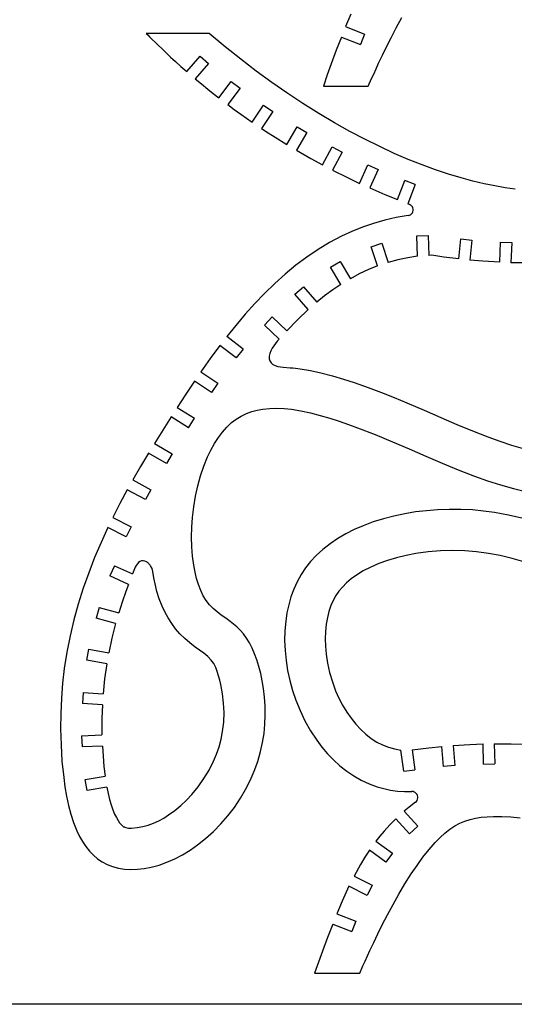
# Model space of a CAD drawing. Extents: x -123 to 123, y -118 to 118.
# Tile 4 of 6: x 0 to 61, y -118 to 5. Entities that reach past the tile are written whole.
import ezdxf

# ---------------------------------------------------------------- set-up
doc = ezdxf.new("R2010")
doc.units = 0
doc.header["$MEASUREMENT"] = 0
doc.layers.get('0').update_dxf_attribs({"linetype": 'CONTINUOUS'})

msp = doc.modelspace()

# ---------------------------------------------------------------- linework, layer by layer
for p, q in [((41.14, 5.33), (40.49, 3.8)), ((46.79, 3.66), (47.48, 4.93)), ((40.49, 3.8), (42.85, 2.86)), ((23.57, 2.94), (15.73, 2.94)), ((15.73, 2.94), (15.91, 2.77)), ((15.91, 2.77), (16.15, 2.54)), ((16.15, 2.54), (17.22, 1.49)), ((25.53, 1.3), (23.57, 2.94)), ((39.98, 2.51), (39.35, 0.86)), ((39.98, 2.51), (42.34, 1.57)), ((42.85, 2.86), (42.34, 1.57)), ((46.15, 2.42), (46.79, 3.66)), ((17.22, 1.49), (17.7, 1.03)), ((27.48, -0.25), (25.53, 1.3)), ((45.08, 0.24), (45.59, 1.3)), ((45.59, 1.3), (46.15, 2.42)), ((17.7, 1.03), (18.2, 0.54)), ((18.2, 0.54), (18.76, 0.02)), ((18.76, 0.02), (19.37, -0.55)), ((20.77, -1.79), (22.42, 0.14)), ((22.42, 0.14), (23.48, -0.76)), ((39.35, 0.86), (38.72, -0.84)), ((44.61, -0.75), (45.08, 0.24)), ((19.37, -0.55), (20.04, -1.15)), ((20.04, -1.15), (20.77, -1.79)), ((23.48, -0.76), (21.83, -2.69)), ((29.41, -1.73), (27.48, -0.25)), ((38.72, -0.84), (38.23, -2.2)), ((44.29, -1.45), (44.61, -0.75)), ((31.33, -3.12), (29.41, -1.73)), ((38.23, -2.2), (37.74, -3.59)), ((43.74, -2.66), (44, -2.09)), ((44, -2.09), (44.29, -1.45)), ((21.83, -2.69), (22.59, -3.32)), ((22.59, -3.32), (23.39, -3.97)), ((24.74, -5.03), (26.28, -3.01)), ((26.28, -3.01), (27.39, -3.85)), ((33.22, -4.44), (31.33, -3.12)), ((37.74, -3.59), (43.33, -3.59)), ((43.33, -3.59), (43.74, -2.66)), ((23.39, -3.97), (24.05, -4.5)), ((24.05, -4.5), (24.74, -5.03)), ((27.39, -3.85), (25.85, -5.87)), ((35.21, -5.76), (33.22, -4.44)), ((25.85, -5.87), (26.66, -6.47)), ((28.89, -8.05), (30.31, -5.94)), ((30.31, -5.94), (31.47, -6.72)), ((37.18, -6.99), (35.21, -5.76)), ((26.66, -6.47), (27.5, -7.07)), ((27.5, -7.07), (28.89, -8.05)), ((31.47, -6.72), (30.04, -8.83)), ((39.12, -8.13), (37.18, -6.99)), ((41.02, -9.2), (39.12, -8.13)), ((30.04, -8.83), (30.89, -9.38)), ((30.89, -9.38), (31.76, -9.94)), ((33.19, -10.83), (34.5, -8.65)), ((35.69, -9.36), (34.39, -11.55)), ((34.5, -8.65), (35.69, -9.36)), ((42.9, -10.19), (41.02, -9.2)), ((31.76, -9.94), (33.19, -10.83)), ((44.74, -11.09), (42.9, -10.19)), ((34.39, -11.55), (36.17, -12.57)), ((37.64, -13.37), (38.82, -11.12)), ((38.82, -11.12), (40.06, -11.77)), ((40.06, -11.77), (38.88, -14.02)), ((46.54, -11.93), (44.74, -11.09)), ((48.29, -12.68), (46.54, -11.93)), ((36.17, -12.57), (37.64, -13.37)), ((42.23, -15.66), (43.28, -13.34)), ((43.28, -13.34), (44.55, -13.92)), ((50.01, -13.36), (48.29, -12.68)), ((51.68, -13.98), (50.01, -13.36)), ((38.88, -14.02), (40.73, -14.94)), ((44.55, -13.92), (43.5, -16.23)), ((53.3, -14.52), (51.68, -13.98)), ((54.87, -14.99), (53.3, -14.52)), ((40.73, -14.94), (42.23, -15.66)), ((46.95, -17.68), (47.86, -15.31)), ((49.16, -15.81), (47.86, -15.31)), ((49.16, -15.81), (48.24, -18.18)), ((56.32, -15.38), (54.87, -14.99)), ((57.71, -15.71), (56.32, -15.38)), ((59.05, -15.98), (57.71, -15.71)), ((43.5, -16.23), (45.4, -17.05)), ((45.4, -17.05), (46.95, -17.68)), ((60.34, -16.2), (59.05, -15.98)), ((61.57, -16.36), (60.34, -16.2)), ((48.24, -18.18), (48.44, -18.25)), ((48.44, -18.25), (48.58, -18.32)), ((48.7, -18.43), (48.58, -18.32)), ((48.43, -19.62), (48.58, -19.55)), ((48.58, -19.55), (48.7, -19.45)), ((48.8, -18.56), (48.7, -18.43)), ((48.7, -19.45), (48.8, -19.32)), ((48.87, -18.7), (48.8, -18.56)), ((48.8, -19.32), (48.87, -19.18)), ((48.91, -18.86), (48.87, -18.7)), ((48.87, -19.18), (48.91, -19.02)), ((48.91, -19.02), (48.91, -18.86)), ((43.97, -20.62), (42.61, -21.08)), ((45.37, -20.23), (43.97, -20.62)), ((46.8, -19.91), (45.37, -20.23)), ((48.28, -19.66), (46.8, -19.91)), ((48.28, -19.66), (48.43, -19.62)), ((41.29, -21.62), (39.99, -22.21)), ((42.61, -21.08), (41.29, -21.62)), ((38.52, -23), (37.08, -23.86)), ((39.99, -22.21), (38.52, -23)), ((43.68, -23.53), (45, -23.09)), ((45, -23.09), (45.81, -25.46)), ((49.37, -22.17), (50.76, -22.13)), ((49.46, -24.71), (49.37, -22.17)), ((50.76, -22.13), (50.85, -24.61)), ((54.56, -25.03), (54.82, -22.55)), ((54.82, -22.55), (56.21, -22.69)), ((56.21, -22.69), (55.95, -25.18)), ((59.67, -25.45), (59.77, -22.96)), ((59.77, -22.96), (61.16, -23.01)), ((61.16, -23.01), (61.06, -25.51)), ((37.08, -23.86), (35.69, -24.8)), ((44.49, -25.9), (43.68, -23.53)), ((35.69, -24.8), (34.34, -25.82)), ((38.62, -26.06), (39.81, -25.34)), ((39.81, -25.34), (41.11, -27.49)), ((47.01, -25.14), (45.81, -25.46)), ((48.22, -24.89), (47.01, -25.14)), ((49.46, -24.71), (48.22, -24.89)), ((51.24, -24.59), (50.85, -24.61)), ((52.7, -24.8), (51.24, -24.59)), ((54.56, -25.03), (52.7, -24.8)), ((57.58, -25.32), (55.95, -25.18)), ((59.67, -25.45), (57.58, -25.32)), ((62.7, -25.54), (61.06, -25.51)), ((34.34, -25.82), (33, -26.92)), ((39.92, -28.21), (38.62, -26.06)), ((43.34, -26.37), (42.21, -26.9)), ((44.49, -25.9), (43.34, -26.37)), ((31.71, -28.08), (30.44, -29.31)), ((33, -26.92), (31.71, -28.08)), ((42.21, -26.9), (41.11, -27.49)), ((30.44, -29.31), (29.22, -30.58)), ((34.21, -29.43), (35.26, -28.52)), ((35.26, -28.52), (36.91, -30.42)), ((38.9, -28.89), (37.9, -29.63)), ((39.92, -28.21), (38.9, -28.89)), ((35.86, -31.33), (34.21, -29.43)), ((37.9, -29.63), (36.91, -30.42)), ((29.22, -30.58), (28.03, -31.91)), ((35.86, -31.33), (34.52, -32.59)), ((28.03, -31.91), (26.87, -33.28)), ((30.43, -33.25), (31.39, -32.24)), ((31.39, -32.24), (33.2, -33.95)), ((34.52, -32.59), (33.2, -33.95)), ((26.87, -33.28), (25.74, -34.68)), ((32.26, -34.98), (30.43, -33.25)), ((27.76, -36.22), (25.74, -34.68)), ((32.02, -35.25), (31.79, -35.53)), ((32.26, -34.98), (32.02, -35.25)), ((24.89, -35.78), (23.68, -37.41)), ((26.92, -37.33), (24.89, -35.78)), ((27.76, -36.22), (26.92, -37.33)), ((31.2, -36.45), (31.08, -36.79)), ((31.37, -36.13), (31.2, -36.45)), ((31.57, -35.82), (31.37, -36.13)), ((31.79, -35.53), (31.57, -35.82)), ((23.68, -37.41), (22.51, -39.06)), ((31.08, -36.79), (31.01, -37.12)), ((31.01, -37.12), (31.01, -37.43)), ((31.01, -37.43), (31.09, -37.7)), ((31.09, -37.7), (31.24, -37.94)), ((22.51, -39.06), (24.62, -40.47)), ((31.24, -37.94), (31.48, -38.13)), ((31.48, -38.13), (31.77, -38.28)), ((31.77, -38.28), (32.09, -38.38)), ((32.09, -38.38), (32.42, -38.44)), ((32.42, -38.44), (32.75, -38.47)), ((32.75, -38.47), (33.62, -38.54)), ((33.62, -38.54), (33.96, -38.57)), ((33.96, -38.57), (34.26, -38.6)), ((34.26, -38.6), (34.56, -38.64)), ((34.56, -38.64), (34.86, -38.68)), ((34.86, -38.68), (36.16, -38.9)), ((36.16, -38.9), (37.42, -39.17)), ((21.73, -40.2), (20.63, -41.83)), ((23.85, -41.62), (21.73, -40.2)), ((37.42, -39.17), (38.87, -39.55)), ((38.87, -39.55), (40.25, -39.96)), ((40.25, -39.96), (41.58, -40.39)), ((24.62, -40.47), (23.85, -41.62)), ((41.58, -40.39), (43.3, -40.99)), ((43.3, -40.99), (44.96, -41.61)), ((20.63, -41.83), (19.56, -43.47)), ((44.96, -41.61), (46.56, -42.25)), ((46.56, -42.25), (48.12, -42.89)), ((19.56, -43.47), (21.72, -44.81)), ((28.18, -44.23), (28.84, -43.99)), ((28.84, -43.99), (29.53, -43.8)), ((29.53, -43.8), (30.24, -43.67)), ((30.24, -43.67), (31.1, -43.59)), ((31.1, -43.59), (31.97, -43.57)), ((31.97, -43.57), (32.87, -43.61)), ((32.87, -43.61), (33.77, -43.7)), ((33.77, -43.7), (34.96, -43.89)), ((34.96, -43.89), (36.16, -44.15)), ((48.12, -42.89), (50.27, -43.81)), ((50.27, -43.81), (52.34, -44.71)), ((18.81, -44.64), (16.74, -47.94)), ((20.99, -45.99), (18.81, -44.64)), ((20.99, -45.99), (21.72, -44.81)), ((26.33, -45.36), (26.92, -44.92)), ((26.92, -44.92), (27.54, -44.54)), ((27.54, -44.54), (28.18, -44.23)), ((36.16, -44.15), (37.35, -44.46)), ((37.35, -44.46), (38.54, -44.81)), ((38.54, -44.81), (39.71, -45.19)), ((39.71, -45.19), (40.86, -45.58)), ((52.34, -44.71), (54.34, -45.57)), ((25.2, -46.53), (25.75, -45.91)), ((25.75, -45.91), (26.33, -45.36)), ((40.86, -45.58), (41.99, -45.99)), ((41.99, -45.99), (44.19, -46.84)), ((54.34, -45.57), (56.28, -46.38)), ((56.28, -46.38), (58.17, -47.13)), ((24.21, -47.96), (24.69, -47.21)), ((24.69, -47.21), (25.2, -46.53)), ((44.19, -46.84), (46.32, -47.72)), ((58.17, -47.13), (59.66, -47.66)), ((59.66, -47.66), (61.13, -48.14)), ((16.74, -47.94), (18.94, -49.21)), ((23.36, -49.61), (23.77, -48.76)), ((23.77, -48.76), (24.21, -47.96)), ((46.32, -47.72), (48.41, -48.62)), ((48.41, -48.62), (50.46, -49.51)), ((61.13, -48.14), (62.59, -48.55)), ((16.02, -49.13), (15.03, -50.8)), ((18.24, -50.41), (16.02, -49.13)), ((18.94, -49.21), (18.24, -50.41)), ((22.9, -50.76), (23.36, -49.61)), ((50.46, -49.51), (52.49, -50.39)), ((15.03, -50.8), (14.06, -52.47)), ((22.49, -51.96), (22.9, -50.76)), ((52.49, -50.39), (54.51, -51.22)), ((54.51, -51.22), (56.53, -52.01)), ((14.06, -52.47), (16.29, -53.69)), ((22.15, -53.21), (22.49, -51.96)), ((56.53, -52.01), (58.13, -52.58)), ((13.38, -53.69), (12.46, -55.4)), ((15.62, -54.91), (13.38, -53.69)), ((16.29, -53.69), (15.62, -54.91)), ((21.86, -54.5), (22.15, -53.21)), ((58.13, -52.58), (59.74, -53.09)), ((59.74, -53.09), (61.38, -53.55)), ((61.38, -53.55), (63.04, -53.94)), ((21.64, -55.8), (21.86, -54.5)), ((12.46, -55.4), (11.58, -57.12)), ((21.48, -57.12), (21.64, -55.8)), ((51.91, -56.18), (50.55, -56.29)), ((53.38, -56.12), (51.91, -56.18)), ((54.84, -56.13), (53.38, -56.12)), ((56.27, -56.2), (54.84, -56.13)), ((57.66, -56.33), (56.27, -56.2)), ((11.58, -57.12), (13.87, -58.29)), ((21.4, -58.35), (21.48, -57.12)), ((45.21, -57.29), (43.93, -57.69)), ((46.52, -56.95), (45.21, -57.29)), ((47.86, -56.67), (46.52, -56.95)), ((49.2, -56.45), (47.86, -56.67)), ((50.55, -56.29), (49.2, -56.45)), ((59.03, -56.51), (57.66, -56.33)), ((60.73, -56.83), (59.03, -56.51)), ((62.4, -57.21), (60.73, -56.83)), ((10.97, -58.37), (10.12, -60.22)), ((13.23, -59.53), (10.97, -58.37)), ((13.87, -58.29), (13.23, -59.53)), ((21.36, -59.57), (21.4, -58.35)), ((41.59, -58.63), (40.53, -59.17)), ((42.69, -58.15), (41.59, -58.63)), ((43.93, -57.69), (42.69, -58.15)), ((21.39, -60.77), (21.36, -59.57)), ((39.52, -59.76), (38.57, -60.4)), ((40.53, -59.17), (39.52, -59.76)), ((10.12, -60.22), (9.32, -62.1)), ((21.48, -61.93), (21.39, -60.77)), ((37.67, -61.1), (36.85, -61.86)), ((38.57, -60.4), (37.67, -61.1)), ((9.32, -62.1), (8.58, -63.99)), ((21.63, -63.05), (21.48, -61.93)), ((36.85, -61.86), (36.16, -62.6)), ((46.85, -62.13), (45.71, -62.47)), ((48.03, -61.84), (46.85, -62.13)), ((49.24, -61.61), (48.03, -61.84)), ((50.77, -61.4), (49.24, -61.61)), ((52.3, -61.27), (50.77, -61.4)), ((53.83, -61.23), (52.3, -61.27)), ((55.31, -61.27), (53.83, -61.23)), ((56.76, -61.39), (55.31, -61.27)), ((58.25, -61.59), (56.76, -61.39)), ((59.73, -61.86), (58.25, -61.59)), ((61.19, -62.21), (59.73, -61.86)), ((62.65, -62.62), (61.19, -62.21)), ((11.79, -63.12), (11.22, -64.39)), ((11.79, -63.12), (14.03, -64.13)), ((14.36, -63.31), (14.18, -63.72)), ((14.47, -63.1), (14.36, -63.31)), ((14.6, -62.91), (14.47, -63.1)), ((14.76, -62.73), (14.6, -62.91)), ((14.94, -62.6), (14.76, -62.73)), ((15.13, -62.52), (14.94, -62.6)), ((15.34, -62.51), (15.13, -62.52)), ((15.55, -62.55), (15.34, -62.51)), ((15.75, -62.64), (15.55, -62.55)), ((15.83, -62.69), (15.75, -62.64)), ((15.91, -62.75), (15.83, -62.69)), ((15.99, -62.81), (15.91, -62.75)), ((16.06, -62.89), (15.99, -62.81)), ((16.13, -62.96), (16.06, -62.89)), ((16.2, -63.05), (16.13, -62.96)), ((16.26, -63.13), (16.2, -63.05)), ((16.45, -63.47), (16.26, -63.13)), ((16.56, -63.85), (16.45, -63.47)), ((21.79, -63.9), (21.63, -63.05)), ((35.53, -63.38), (34.97, -64.22)), ((36.16, -62.6), (35.53, -63.38)), ((43.63, -63.29), (42.7, -63.77)), ((44.63, -62.86), (43.63, -63.29)), ((45.71, -62.47), (44.63, -62.86)), ((8.58, -63.99), (7.9, -65.92)), ((13.52, -65.43), (11.22, -64.39)), ((14.18, -63.72), (14.03, -64.13)), ((16.67, -64.62), (16.56, -63.85)), ((16.74, -65), (16.67, -64.62)), ((21.99, -64.71), (21.79, -63.9)), ((22.23, -65.47), (21.99, -64.71)), ((34.97, -64.22), (34.49, -65.1)), ((41.2, -64.76), (40.61, -65.25)), ((41.86, -64.28), (41.2, -64.76)), ((42.7, -63.77), (41.86, -64.28)), ((7.9, -65.92), (7.28, -67.87)), ((13.52, -65.43), (13.19, -66.31)), ((16.82, -65.37), (16.74, -65)), ((17.05, -66.31), (16.82, -65.37)), ((22.5, -66.19), (22.23, -65.47)), ((34.49, -65.1), (34.07, -66.03)), ((40.1, -65.76), (39.66, -66.29)), ((40.61, -65.25), (40.1, -65.76)), ((13.19, -66.31), (12.73, -67.63)), ((17.35, -67.23), (17.05, -66.31)), ((22.82, -66.84), (22.5, -66.19)), ((23.18, -67.44), (22.82, -66.84)), ((33.72, -66.98), (33.44, -67.96)), ((34.07, -66.03), (33.72, -66.98)), ((39.29, -66.83), (38.96, -67.42)), ((39.66, -66.29), (39.29, -66.83)), ((7.28, -67.87), (6.74, -69.82)), ((9.87, -68.3), (9.51, -69.64)), ((9.87, -68.3), (12.31, -68.96)), ((12.73, -67.63), (12.31, -68.96)), ((17.71, -68.12), (17.35, -67.23)), ((18.06, -68.86), (17.71, -68.12)), ((23.59, -67.97), (23.18, -67.44)), ((24.03, -68.43), (23.59, -67.97)), ((24.53, -68.86), (24.03, -68.43)), ((33.44, -67.96), (33.22, -68.97)), ((38.68, -68.07), (38.43, -68.79)), ((38.96, -67.42), (38.68, -68.07)), ((11.92, -70.3), (9.51, -69.64)), ((18.46, -69.59), (18.06, -68.86)), ((18.89, -70.29), (18.46, -69.59)), ((25.06, -69.25), (24.53, -68.86)), ((25.61, -69.64), (25.06, -69.25)), ((26.17, -70.04), (25.61, -69.64)), ((33.22, -68.97), (33.06, -70)), ((38.24, -69.56), (38.09, -70.39)), ((38.43, -68.79), (38.24, -69.56)), ((6.74, -69.82), (6.27, -71.81)), ((11.92, -70.3), (11.46, -72.1)), ((19.37, -70.96), (18.89, -70.29)), ((26.58, -70.36), (26.17, -70.04)), ((26.99, -70.72), (26.58, -70.36)), ((27.4, -71.12), (26.99, -70.72)), ((33.06, -70), (32.96, -71.2)), ((38.09, -70.39), (38, -71.27)), ((6.27, -71.81), (5.87, -73.83)), ((11.46, -72.1), (11.07, -73.93)), ((19.92, -71.57), (19.37, -70.96)), ((20.51, -72.15), (19.92, -71.57)), ((27.8, -71.58), (27.4, -71.12)), ((28.18, -72.1), (27.8, -71.58)), ((28.55, -72.69), (28.18, -72.1)), ((32.96, -71.2), (32.93, -72.42)), ((38, -71.27), (37.97, -72.18)), ((21.14, -72.71), (20.51, -72.15)), ((21.81, -73.22), (21.14, -72.71)), ((22.35, -73.59), (21.81, -73.22)), ((28.9, -73.37), (28.55, -72.69)), ((32.93, -72.42), (32.98, -73.66)), ((37.97, -72.18), (38, -73.12)), ((38, -73.12), (38.08, -74.08)), ((5.87, -73.83), (5.55, -75.89)), ((8.36, -74.85), (8.61, -73.48)), ((8.61, -73.48), (11.07, -73.93)), ((22.88, -73.97), (22.35, -73.59)), ((23.37, -74.38), (22.88, -73.97)), ((23.81, -74.83), (23.37, -74.38)), ((29.2, -74.06), (28.9, -73.37)), ((29.48, -74.82), (29.2, -74.06)), ((32.98, -73.66), (33.11, -74.9)), ((38.08, -74.08), (38.26, -75.23)), ((10.83, -75.3), (8.36, -74.85)), ((10.83, -75.3), (10.56, -77.14)), ((24.12, -75.26), (23.81, -74.83)), ((24.37, -75.74), (24.12, -75.26)), ((24.56, -76.26), (24.37, -75.74)), ((29.73, -75.64), (29.48, -74.82)), ((29.96, -76.5), (29.73, -75.64)), ((33.11, -74.9), (33.3, -76.14)), ((38.26, -75.23), (38.52, -76.38)), ((5.55, -75.89), (5.34, -77.71)), ((24.73, -76.79), (24.56, -76.26)), ((24.87, -77.32), (24.73, -76.79)), ((30.15, -77.42), (29.96, -76.5)), ((33.3, -76.14), (33.57, -77.37)), ((38.52, -76.38), (38.86, -77.52)), ((5.34, -77.71), (5.19, -79.57)), ((10.56, -77.14), (10.37, -79.01)), ((25, -77.86), (24.87, -77.32)), ((25.22, -79.01), (25, -77.86)), ((30.31, -78.36), (30.15, -77.42)), ((33.57, -77.37), (33.9, -78.59)), ((38.86, -77.52), (39.27, -78.63)), ((7.88, -78.84), (7.79, -80.23)), ((7.88, -78.84), (10.37, -79.01)), ((25.35, -80.17), (25.22, -79.01)), ((30.43, -79.43), (30.31, -78.36)), ((30.5, -80.53), (30.43, -79.43)), ((33.9, -78.59), (34.31, -79.8)), ((39.27, -78.63), (39.68, -79.56)), ((5.19, -79.57), (5.11, -81.46)), ((10.28, -80.4), (7.79, -80.23)), ((10.28, -80.4), (10.22, -82.07)), ((25.4, -81.35), (25.35, -80.17)), ((30.52, -81.66), (30.5, -80.53)), ((34.31, -79.8), (34.84, -81.11)), ((39.68, -79.56), (40.14, -80.44)), ((40.14, -80.44), (40.65, -81.28)), ((5.11, -81.46), (5.09, -83.38)), ((25.36, -82.52), (25.4, -81.35)), ((30.48, -82.79), (30.52, -81.66)), ((34.84, -81.11), (35.45, -82.38)), ((40.65, -81.28), (41.2, -82.06)), ((10.22, -82.07), (10.22, -83.78)), ((25.22, -83.69), (25.36, -82.52)), ((30.37, -83.93), (30.48, -82.79)), ((35.45, -82.38), (36.14, -83.61)), ((41.2, -82.06), (41.78, -82.79)), ((41.78, -82.79), (42.38, -83.44)), ((5.09, -83.38), (5.14, -85.35)), ((7.7, -84.22), (10.23, -84.13)), ((7.7, -84.22), (7.75, -85.61)), ((10.22, -83.78), (10.23, -84.13)), ((25.04, -84.64), (25.22, -83.69)), ((30.19, -85.06), (30.37, -83.93)), ((36.14, -83.61), (36.91, -84.77)), ((42.38, -83.44), (43.02, -84.02)), ((43.02, -84.02), (43.7, -84.55)), ((5.14, -85.35), (5.26, -87.36)), ((10.28, -85.52), (7.75, -85.61)), ((10.28, -85.52), (10.36, -86.77)), ((24.79, -85.58), (25.04, -84.64)), ((29.95, -86.19), (30.19, -85.06)), ((36.91, -84.77), (37.57, -85.64)), ((43.7, -84.55), (44.39, -85)), ((44.39, -85), (45.1, -85.36)), ((45.1, -85.36), (45.83, -85.65)), ((50.84, -85.71), (52.47, -85.55)), ((52.68, -88.05), (52.47, -85.55)), ((53.86, -85.44), (55.95, -85.31)), ((53.86, -85.44), (54.06, -87.93)), ((55.95, -85.31), (57.59, -85.24)), ((57.65, -87.74), (57.59, -85.24)), ((58.98, -85.22), (61.07, -85.22)), ((58.98, -85.22), (59.04, -87.71)), ((61.07, -85.22), (62.72, -85.25)), ((10.36, -86.77), (10.47, -88.02)), ((24.1, -87.39), (24.48, -86.5)), ((24.48, -86.5), (24.79, -85.58)), ((29.59, -87.41), (29.95, -86.19)), ((37.57, -85.64), (38.27, -86.46)), ((38.27, -86.46), (39.01, -87.23)), ((45.83, -85.65), (46.59, -85.86)), ((46.59, -85.86), (47.36, -86.01)), ((47.74, -88.64), (47.36, -86.01)), ((48.76, -85.97), (50.84, -85.71)), ((48.76, -85.97), (49.12, -88.44)), ((5.26, -87.36), (5.47, -89.39)), ((23.54, -88.49), (24.1, -87.39)), ((29.16, -88.6), (29.59, -87.41)), ((39.01, -87.23), (39.8, -87.95)), ((39.8, -87.95), (40.64, -88.61)), ((54.06, -87.93), (52.68, -88.05)), ((57.65, -87.74), (59.04, -87.71)), ((10.47, -88.02), (10.62, -89.24)), ((22.9, -89.55), (23.54, -88.49)), ((28.65, -89.76), (29.16, -88.6)), ((40.64, -88.61), (41.53, -89.21)), ((41.53, -89.21), (42.45, -89.74)), ((47.74, -88.64), (49.12, -88.44)), ((5.47, -89.39), (5.63, -90.57)), ((8.16, -89.66), (10.62, -89.24)), ((8.4, -91.03), (8.16, -89.66)), ((22.19, -90.55), (22.9, -89.55)), ((28.07, -90.9), (28.65, -89.76)), ((42.45, -89.74), (43.42, -90.19)), ((43.42, -90.19), (44.43, -90.56)), ((5.63, -90.57), (5.83, -91.73)), ((10.84, -90.61), (8.4, -91.03)), ((10.84, -90.61), (11, -91.39)), ((11, -91.39), (11.18, -92.12)), ((20.74, -92.21), (21.4, -91.5)), ((21.4, -91.5), (22.19, -90.55)), ((27.43, -91.99), (28.07, -90.9)), ((44.43, -90.56), (45.24, -90.79)), ((45.24, -90.79), (46.08, -90.97)), ((46.08, -90.97), (46.94, -91.09)), ((46.94, -91.09), (47.83, -91.15)), ((47.83, -91.15), (48.73, -91.15)), ((48.89, -91.16), (48.73, -91.15)), ((49.04, -91.21), (48.89, -91.16)), ((49.17, -91.28), (49.04, -91.21)), ((49.29, -91.38), (49.17, -91.28)), ((49.38, -91.5), (49.29, -91.38)), ((49.45, -91.64), (49.38, -91.5)), ((49.49, -91.8), (49.45, -91.64)), ((5.83, -91.73), (6.08, -92.87)), ((6.08, -92.87), (6.37, -93.96)), ((11.18, -92.12), (11.37, -92.79)), ((11.37, -92.79), (11.58, -93.4)), ((19.28, -93.49), (20.03, -92.87)), ((20.03, -92.87), (20.74, -92.21)), ((26.68, -93.11), (27.43, -91.99)), ((49.19, -92.48), (48.39, -93.09)), ((49.19, -92.48), (49.31, -92.37)), ((49.31, -92.37), (49.4, -92.25)), ((49.4, -92.25), (49.46, -92.1)), ((49.46, -92.1), (49.49, -91.95)), ((49.49, -91.95), (49.49, -91.8)), ((6.37, -93.96), (6.71, -95.01)), ((11.58, -93.4), (11.8, -93.94)), ((11.8, -93.94), (12.02, -94.39)), ((17.9, -94.44), (18.5, -94.06)), ((18.5, -94.06), (19.28, -93.49)), ((25.86, -94.17), (26.68, -93.11)), ((48.39, -93.09), (47.78, -93.59)), ((47.78, -93.59), (49.49, -95.46)), ((6.71, -95.01), (7.11, -96.01)), ((12.02, -94.39), (12.23, -94.75)), ((12.23, -94.75), (12.42, -95.04)), ((12.42, -95.04), (12.6, -95.25)), ((12.6, -95.25), (12.73, -95.38)), ((15.3, -95.5), (15.98, -95.31)), ((15.98, -95.31), (16.64, -95.07)), ((16.64, -95.07), (17.28, -94.77)), ((17.28, -94.77), (17.9, -94.44)), ((24.08, -96.11), (25, -95.17)), ((25, -95.17), (25.86, -94.17)), ((46.01, -95.27), (45.31, -96.05)), ((46.75, -94.52), (46.01, -95.27)), ((48.46, -96.4), (46.75, -94.52)), ((54.07, -95.41), (54.69, -95.07)), ((54.69, -95.07), (55.33, -94.81)), ((55.33, -94.81), (55.98, -94.6)), ((55.98, -94.6), (56.65, -94.45)), ((56.65, -94.45), (57.36, -94.34)), ((57.36, -94.34), (58.1, -94.28)), ((58.1, -94.28), (58.89, -94.24)), ((58.89, -94.24), (59.93, -94.25)), ((59.93, -94.25), (61.04, -94.3)), ((61.04, -94.3), (62.21, -94.41)), ((7.11, -96.01), (7.45, -96.71)), ((12.73, -95.38), (12.84, -95.46)), ((12.84, -95.46), (12.92, -95.51)), ((12.92, -95.51), (13.01, -95.55)), ((13.01, -95.55), (13.09, -95.59)), ((13.09, -95.59), (13.18, -95.61)), ((13.18, -95.61), (13.54, -95.68)), ((13.54, -95.68), (13.91, -95.69)), ((13.91, -95.69), (14.61, -95.63)), ((14.61, -95.63), (15.3, -95.5)), ((23.11, -96.98), (24.08, -96.11)), ((45.31, -96.05), (44.78, -96.67)), ((49.49, -95.46), (48.46, -96.4)), ((52.24, -96.87), (52.85, -96.31)), ((52.85, -96.31), (53.46, -95.82)), ((53.46, -95.82), (54.07, -95.41)), ((7.45, -96.71), (7.82, -97.37)), ((7.82, -97.37), (8.22, -97.98)), ((22.11, -97.78), (23.11, -96.98)), ((44.78, -96.67), (44.28, -97.32)), ((44.28, -97.32), (46.33, -98.8)), ((50.88, -98.35), (51.64, -97.48)), ((51.64, -97.48), (52.24, -96.87)), ((8.22, -97.98), (8.67, -98.55)), ((8.67, -98.55), (9.16, -99.06)), ((20.24, -99), (21.19, -98.42)), ((21.19, -98.42), (22.11, -97.78)), ((43.46, -98.44), (42.89, -99.31)), ((45.52, -99.93), (43.46, -98.44)), ((46.33, -98.8), (45.52, -99.93)), ((50.12, -99.3), (50.88, -98.35)), ((9.16, -99.06), (9.68, -99.51)), ((9.68, -99.51), (10.26, -99.89)), ((10.26, -99.89), (10.87, -100.21)), ((10.87, -100.21), (11.55, -100.47)), ((17.32, -100.27), (18.3, -99.93)), ((18.3, -99.93), (19.28, -99.5)), ((19.28, -99.5), (20.24, -99)), ((42.35, -100.2), (41.55, -101.65)), ((42.89, -99.31), (42.35, -100.2)), ((49.39, -100.32), (50.12, -99.3)), ((11.55, -100.47), (12.28, -100.66)), ((12.28, -100.66), (13.04, -100.77)), ((13.04, -100.77), (13.83, -100.81)), ((13.83, -100.81), (14.65, -100.78)), ((14.65, -100.78), (15.48, -100.69)), ((15.48, -100.69), (16.33, -100.54)), ((16.33, -100.54), (17.32, -100.27)), ((47.88, -102.62), (48.66, -101.38)), ((48.66, -101.38), (49.39, -100.32)), ((41.55, -101.65), (43.81, -102.79)), ((47.12, -103.89), (47.88, -102.62)), ((40.92, -102.89), (40.06, -104.77)), ((43.19, -104.04), (40.92, -102.89)), ((43.81, -102.79), (43.19, -104.04)), ((40.06, -104.77), (39.41, -106.31)), ((46.4, -105.17), (47.12, -103.89)), ((39.41, -106.31), (41.77, -107.25)), ((45.71, -106.45), (46.4, -105.17)), ((41.77, -107.25), (41.26, -108.54)), ((45.07, -107.69), (45.71, -106.45)), ((38.9, -107.6), (38.27, -109.25)), ((38.9, -107.6), (41.26, -108.54)), ((44.51, -108.81), (45.07, -107.69)), ((38.27, -109.25), (37.65, -110.95)), ((43.53, -110.86), (44, -109.87)), ((44, -109.87), (44.51, -108.81)), ((37.65, -110.95), (37.15, -112.31)), ((43.21, -111.56), (43.53, -110.86)), ((37.15, -112.31), (36.66, -113.7)), ((42.66, -112.77), (42.92, -112.2)), ((42.92, -112.2), (43.21, -111.56)), ((42.26, -113.7), (42.66, -112.77)), ((36.66, -113.7), (42.26, -113.7)), ((123.21, -117.56), (-123.21, -117.56))]:
    msp.add_line(p, q)

doc.saveas('drawing.dxf')
